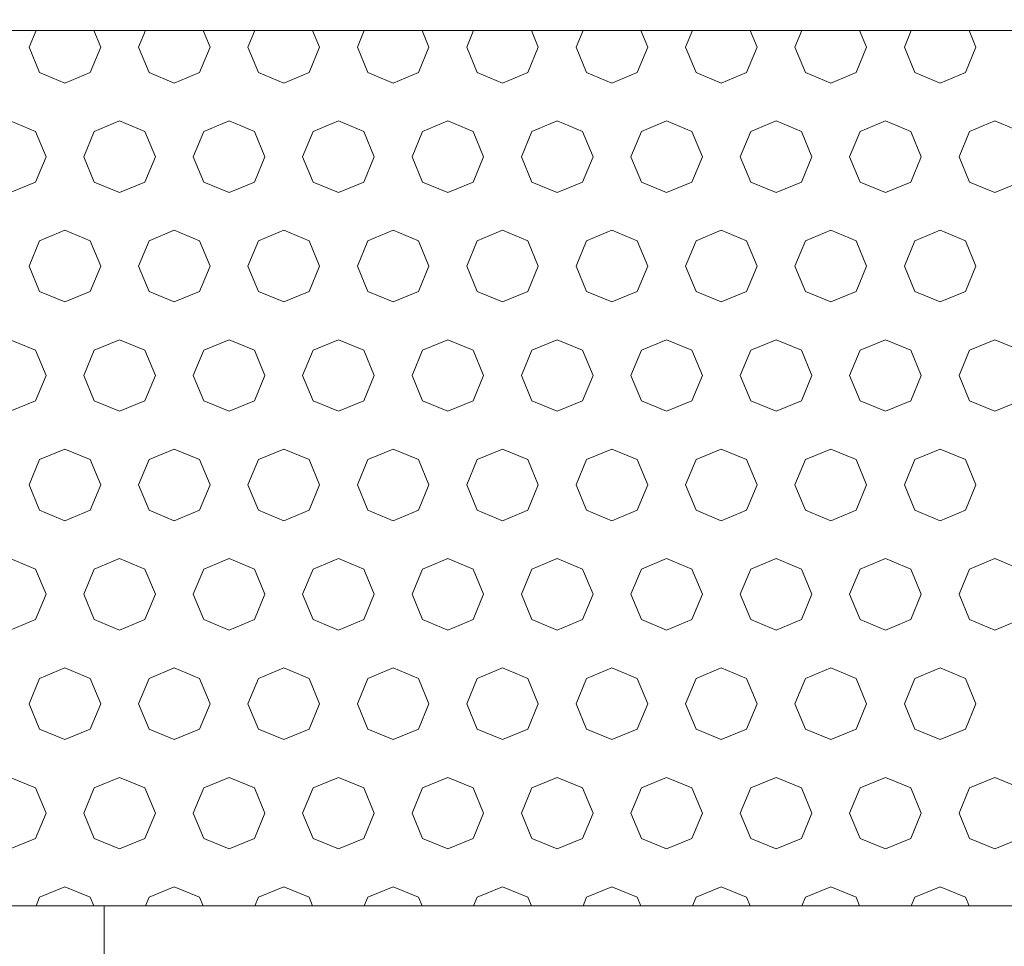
# Model space of a CAD drawing. Header units: millimetres. Extents: x 52659 to 1698020, y -10054 to 104697.
# Tile 36 of 256: x 151614 to 152064, y 13980 to 14403. Entities that reach past the tile are written whole.
import ezdxf

# ---------------------------------------------------------------- set-up
doc = ezdxf.new("R2010")
doc.units = ezdxf.units.MM
doc.header["$MEASUREMENT"] = 0
for name, color, linetype in [('02-04 BRISES SOLEIL FONCEES', 7, 'Continuous'), ('05-02 Cotation 200ème 100ème.Cotations', 7, 'Continuous'), ('Fenêtres ARCHICAD', 7, 'Continuous')]:
    doc.layers.add(name, color=color, linetype=linetype)
doc.styles.add('STYLE_GENERE_3', font='ARIALN.TTF')
doc.dimstyles.new('STYLE_GENERE__1', dxfattribs={"dimtxt": 200, "dimasz": 95, "dimexe": 0.18, "dimexo": 100, "dimgap": 0, "dimtad": 0, "dimlfac": 0.001, "dimzin": 0, "dimdsep": 46, "dimtxsty": 'STYLE_GENERE_3', "dimblk": 'ARROWHEAD_6', "dimblk1": 'ARROWHEAD_6', "dimblk2": 'ARROWHEAD_6', "dimcen": 0.09, "dimclrd": 7, "dimclre": 7, "dimclrt": 7, "dimazin": 0, "dimtfac": 1, "dimtdec": 4, "dimtmove": 2, "dimatfit": 3, "dimfxl": 1, "dimtolj": 1, "dimtzin": 0, "dimarcsym": 0})
doc.dimstyles.new('STYLE_GENERE__2', dxfattribs={"dimtxt": 200, "dimasz": 95, "dimexe": 0.18, "dimexo": 100, "dimgap": 0, "dimtad": 0, "dimlfac": 0.001, "dimzin": 0, "dimdsep": 46, "dimtxsty": 'STYLE_GENERE_3', "dimblk": 'ARROWHEAD_6', "dimblk1": 'ARROWHEAD_6', "dimblk2": 'ARROWHEAD_6', "dimcen": 0.09, "dimclrd": 7, "dimclre": 7, "dimclrt": 7, "dimazin": 0, "dimtfac": 1, "dimtdec": 4, "dimtmove": 0, "dimatfit": 3, "dimfxl": 1, "dimtolj": 1, "dimtzin": 0, "dimarcsym": 0})

# ---------------------------------------------------------------- blocks, each defined once
blk = doc.blocks.new('Élément de coupe_232_1', base_point=(131932.67, 5158.07))
at = {"layer": 'Fenêtres ARCHICAD', "color": 7, "linetype": 'Continuous', "lineweight": 5}
blk.add_line((151652.7, 13268.07), (151652.7, 13998.03), dxfattribs=at)
blk = doc.blocks.new('*X308', base_point=(131932.67, 5158.07))
at = {"layer": '02-04 BRISES SOLEIL FONCEES', "color": 7, "linetype": 'Continuous', "lineweight": 5}
for p, q in [((151621.61, 14398.07), (151618.46, 14390.46)), ((151651.17, 14390.46), (151648.01, 14398.07)), ((151671.61, 14398.07), (151668.46, 14390.46)), ((151701.17, 14390.46), (151698.01, 14398.07)), ((151721.61, 14398.07), (151718.46, 14390.46)), ((151751.17, 14390.46), (151748.01, 14398.07)), ((151771.61, 14398.07), (151768.46, 14390.46)), ((151801.17, 14390.46), (151798.01, 14398.07)), ((151821.61, 14398.07), (151818.46, 14390.46)), ((151851.17, 14390.46), (151848.01, 14398.07)), ((151871.61, 14398.07), (151868.46, 14390.46)), ((151901.17, 14390.46), (151898.01, 14398.07)), ((151921.61, 14398.07), (151918.46, 14390.46)), ((151951.17, 14390.46), (151948.01, 14398.07)), ((151971.61, 14398.07), (151968.46, 14390.46)), ((152001.17, 14390.46), (151998.01, 14398.07)), ((152021.61, 14398.07), (152018.46, 14390.46)), ((152051.17, 14390.46), (152048.01, 14398.07)), ((151618.46, 14390.46), (151623.25, 14378.89)), ((151646.38, 14378.89), (151651.17, 14390.46)), ((151668.46, 14390.46), (151673.25, 14378.89)), ((151696.38, 14378.89), (151701.17, 14390.46)), ((151718.46, 14390.46), (151723.25, 14378.89)), ((151746.38, 14378.89), (151751.17, 14390.46)), ((151768.46, 14390.46), (151773.25, 14378.89)), ((151796.38, 14378.89), (151801.17, 14390.46)), ((151818.46, 14390.46), (151823.25, 14378.89)), ((151846.38, 14378.89), (151851.17, 14390.46)), ((151868.46, 14390.46), (151873.25, 14378.89)), ((151896.38, 14378.89), (151901.17, 14390.46)), ((151918.46, 14390.46), (151923.25, 14378.89)), ((151946.38, 14378.89), (151951.17, 14390.46)), ((151968.46, 14390.46), (151973.25, 14378.89)), ((151996.38, 14378.89), (152001.17, 14390.46)), ((152018.46, 14390.46), (152023.25, 14378.89)), ((152046.38, 14378.89), (152051.17, 14390.46)), ((151623.25, 14378.89), (151634.81, 14374.1)), ((151634.81, 14374.1), (151646.38, 14378.89)), ((151673.25, 14378.89), (151684.81, 14374.1)), ((151684.81, 14374.1), (151696.38, 14378.89)), ((151723.25, 14378.89), (151734.81, 14374.1)), ((151734.81, 14374.1), (151746.38, 14378.89)), ((151773.25, 14378.89), (151784.81, 14374.1)), ((151784.81, 14374.1), (151796.38, 14378.89)), ((151823.25, 14378.89), (151834.81, 14374.1)), ((151834.81, 14374.1), (151846.38, 14378.89)), ((151873.25, 14378.89), (151884.81, 14374.1)), ((151884.81, 14374.1), (151896.38, 14378.89)), ((151923.25, 14378.89), (151934.81, 14374.1)), ((151934.81, 14374.1), (151946.38, 14378.89)), ((151973.25, 14378.89), (151984.81, 14374.1)), ((151984.81, 14374.1), (151996.38, 14378.89)), ((152023.25, 14378.89), (152034.81, 14374.1)), ((152034.81, 14374.1), (152046.38, 14378.89)), ((151621.38, 14352.02), (151609.81, 14356.81)), ((151659.81, 14356.81), (151648.25, 14352.02)), ((151671.38, 14352.02), (151659.81, 14356.81)), ((151709.81, 14356.81), (151698.25, 14352.02)), ((151721.38, 14352.02), (151709.81, 14356.81)), ((151759.81, 14356.81), (151748.25, 14352.02)), ((151771.38, 14352.02), (151759.81, 14356.81)), ((151809.81, 14356.81), (151798.25, 14352.02)), ((151821.38, 14352.02), (151809.81, 14356.81)), ((151859.81, 14356.81), (151848.25, 14352.02)), ((151871.38, 14352.02), (151859.81, 14356.81)), ((151909.81, 14356.81), (151898.25, 14352.02)), ((151921.38, 14352.02), (151909.81, 14356.81)), ((151959.81, 14356.81), (151948.25, 14352.02)), ((151971.38, 14352.02), (151959.81, 14356.81)), ((152009.81, 14356.81), (151998.25, 14352.02)), ((152021.38, 14352.02), (152009.81, 14356.81)), ((152059.81, 14356.81), (152048.25, 14352.02)), ((152071.38, 14352.02), (152059.81, 14356.81)), ((151626.17, 14340.46), (151621.38, 14352.02)), ((151648.25, 14352.02), (151643.46, 14340.46)), ((151676.17, 14340.46), (151671.38, 14352.02)), ((151698.25, 14352.02), (151693.46, 14340.46)), ((151726.17, 14340.46), (151721.38, 14352.02)), ((151748.25, 14352.02), (151743.46, 14340.46)), ((151776.17, 14340.46), (151771.38, 14352.02)), ((151798.25, 14352.02), (151793.46, 14340.46)), ((151826.17, 14340.46), (151821.38, 14352.02)), ((151848.25, 14352.02), (151843.46, 14340.46)), ((151876.17, 14340.46), (151871.38, 14352.02)), ((151898.25, 14352.02), (151893.46, 14340.46)), ((151926.17, 14340.46), (151921.38, 14352.02)), ((151948.25, 14352.02), (151943.46, 14340.46)), ((151976.17, 14340.46), (151971.38, 14352.02)), ((151998.25, 14352.02), (151993.46, 14340.46)), ((152026.17, 14340.46), (152021.38, 14352.02)), ((152048.25, 14352.02), (152043.46, 14340.46)), ((151621.38, 14328.89), (151626.17, 14340.46)), ((151643.46, 14340.46), (151648.25, 14328.89)), ((151671.38, 14328.89), (151676.17, 14340.46)), ((151693.46, 14340.46), (151698.25, 14328.89)), ((151721.38, 14328.89), (151726.17, 14340.46)), ((151743.46, 14340.46), (151748.25, 14328.89)), ((151771.38, 14328.89), (151776.17, 14340.46)), ((151793.46, 14340.46), (151798.25, 14328.89)), ((151821.38, 14328.89), (151826.17, 14340.46)), ((151843.46, 14340.46), (151848.25, 14328.89)), ((151871.38, 14328.89), (151876.17, 14340.46)), ((151893.46, 14340.46), (151898.25, 14328.89)), ((151921.38, 14328.89), (151926.17, 14340.46)), ((151943.46, 14340.46), (151948.25, 14328.89)), ((151971.38, 14328.89), (151976.17, 14340.46)), ((151993.46, 14340.46), (151998.25, 14328.89)), ((152021.38, 14328.89), (152026.17, 14340.46)), ((152043.46, 14340.46), (152048.25, 14328.89)), ((151609.81, 14324.1), (151621.38, 14328.89)), ((151648.25, 14328.89), (151659.81, 14324.1)), ((151659.81, 14324.1), (151671.38, 14328.89)), ((151698.25, 14328.89), (151709.81, 14324.1)), ((151709.81, 14324.1), (151721.38, 14328.89)), ((151748.25, 14328.89), (151759.81, 14324.1)), ((151759.81, 14324.1), (151771.38, 14328.89)), ((151798.25, 14328.89), (151809.81, 14324.1)), ((151809.81, 14324.1), (151821.38, 14328.89)), ((151848.25, 14328.89), (151859.81, 14324.1)), ((151859.81, 14324.1), (151871.38, 14328.89)), ((151898.25, 14328.89), (151909.81, 14324.1)), ((151909.81, 14324.1), (151921.38, 14328.89)), ((151948.25, 14328.89), (151959.81, 14324.1)), ((151959.81, 14324.1), (151971.38, 14328.89)), ((151998.25, 14328.89), (152009.81, 14324.1)), ((152009.81, 14324.1), (152021.38, 14328.89)), ((152048.25, 14328.89), (152059.81, 14324.1)), ((152059.81, 14324.1), (152071.38, 14328.89)), ((151634.81, 14306.81), (151623.25, 14302.02)), ((151646.38, 14302.02), (151634.81, 14306.81)), ((151684.81, 14306.81), (151673.25, 14302.02)), ((151696.38, 14302.02), (151684.81, 14306.81)), ((151734.81, 14306.81), (151723.25, 14302.02)), ((151746.38, 14302.02), (151734.81, 14306.81)), ((151784.81, 14306.81), (151773.25, 14302.02)), ((151796.38, 14302.02), (151784.81, 14306.81)), ((151834.81, 14306.81), (151823.25, 14302.02)), ((151846.38, 14302.02), (151834.81, 14306.81)), ((151884.81, 14306.81), (151873.25, 14302.02)), ((151896.38, 14302.02), (151884.81, 14306.81)), ((151934.81, 14306.81), (151923.25, 14302.02)), ((151946.38, 14302.02), (151934.81, 14306.81)), ((151984.81, 14306.81), (151973.25, 14302.02)), ((151996.38, 14302.02), (151984.81, 14306.81)), ((152034.81, 14306.81), (152023.25, 14302.02)), ((152046.38, 14302.02), (152034.81, 14306.81)), ((151623.25, 14302.02), (151618.46, 14290.46)), ((151651.17, 14290.46), (151646.38, 14302.02)), ((151673.25, 14302.02), (151668.46, 14290.46)), ((151701.17, 14290.46), (151696.38, 14302.02)), ((151723.25, 14302.02), (151718.46, 14290.46)), ((151751.17, 14290.46), (151746.38, 14302.02)), ((151773.25, 14302.02), (151768.46, 14290.46)), ((151801.17, 14290.46), (151796.38, 14302.02)), ((151823.25, 14302.02), (151818.46, 14290.46)), ((151851.17, 14290.46), (151846.38, 14302.02)), ((151873.25, 14302.02), (151868.46, 14290.46)), ((151901.17, 14290.46), (151896.38, 14302.02)), ((151923.25, 14302.02), (151918.46, 14290.46)), ((151951.17, 14290.46), (151946.38, 14302.02)), ((151973.25, 14302.02), (151968.46, 14290.46)), ((152001.17, 14290.46), (151996.38, 14302.02)), ((152023.25, 14302.02), (152018.46, 14290.46)), ((152051.17, 14290.46), (152046.38, 14302.02)), ((151618.46, 14290.46), (151623.25, 14278.89)), ((151646.38, 14278.89), (151651.17, 14290.46)), ((151668.46, 14290.46), (151673.25, 14278.89)), ((151696.38, 14278.89), (151701.17, 14290.46)), ((151718.46, 14290.46), (151723.25, 14278.89)), ((151746.38, 14278.89), (151751.17, 14290.46)), ((151768.46, 14290.46), (151773.25, 14278.89)), ((151796.38, 14278.89), (151801.17, 14290.46)), ((151818.46, 14290.46), (151823.25, 14278.89)), ((151846.38, 14278.89), (151851.17, 14290.46)), ((151868.46, 14290.46), (151873.25, 14278.89)), ((151896.38, 14278.89), (151901.17, 14290.46)), ((151918.46, 14290.46), (151923.25, 14278.89)), ((151946.38, 14278.89), (151951.17, 14290.46)), ((151968.46, 14290.46), (151973.25, 14278.89)), ((151996.38, 14278.89), (152001.17, 14290.46)), ((152018.46, 14290.46), (152023.25, 14278.89)), ((152046.38, 14278.89), (152051.17, 14290.46)), ((151623.25, 14278.89), (151634.81, 14274.1)), ((151634.81, 14274.1), (151646.38, 14278.89)), ((151673.25, 14278.89), (151684.81, 14274.1)), ((151684.81, 14274.1), (151696.38, 14278.89)), ((151723.25, 14278.89), (151734.81, 14274.1)), ((151734.81, 14274.1), (151746.38, 14278.89)), ((151773.25, 14278.89), (151784.81, 14274.1)), ((151784.81, 14274.1), (151796.38, 14278.89)), ((151823.25, 14278.89), (151834.81, 14274.1)), ((151834.81, 14274.1), (151846.38, 14278.89)), ((151873.25, 14278.89), (151884.81, 14274.1)), ((151884.81, 14274.1), (151896.38, 14278.89)), ((151923.25, 14278.89), (151934.81, 14274.1)), ((151934.81, 14274.1), (151946.38, 14278.89)), ((151973.25, 14278.89), (151984.81, 14274.1)), ((151984.81, 14274.1), (151996.38, 14278.89)), ((152023.25, 14278.89), (152034.81, 14274.1)), ((152034.81, 14274.1), (152046.38, 14278.89)), ((151621.38, 14252.02), (151609.81, 14256.81)), ((151659.81, 14256.81), (151648.25, 14252.02)), ((151671.38, 14252.02), (151659.81, 14256.81)), ((151709.81, 14256.81), (151698.25, 14252.02)), ((151721.38, 14252.02), (151709.81, 14256.81)), ((151759.81, 14256.81), (151748.25, 14252.02)), ((151771.38, 14252.02), (151759.81, 14256.81)), ((151809.81, 14256.81), (151798.25, 14252.02)), ((151821.38, 14252.02), (151809.81, 14256.81)), ((151859.81, 14256.81), (151848.25, 14252.02)), ((151871.38, 14252.02), (151859.81, 14256.81)), ((151909.81, 14256.81), (151898.25, 14252.02)), ((151921.38, 14252.02), (151909.81, 14256.81)), ((151959.81, 14256.81), (151948.25, 14252.02)), ((151971.38, 14252.02), (151959.81, 14256.81)), ((152009.81, 14256.81), (151998.25, 14252.02)), ((152021.38, 14252.02), (152009.81, 14256.81)), ((152059.81, 14256.81), (152048.25, 14252.02)), ((152071.38, 14252.02), (152059.81, 14256.81)), ((151626.17, 14240.46), (151621.38, 14252.02)), ((151648.25, 14252.02), (151643.46, 14240.46)), ((151676.17, 14240.46), (151671.38, 14252.02)), ((151698.25, 14252.02), (151693.46, 14240.46)), ((151726.17, 14240.46), (151721.38, 14252.02)), ((151748.25, 14252.02), (151743.46, 14240.46)), ((151776.17, 14240.46), (151771.38, 14252.02)), ((151798.25, 14252.02), (151793.46, 14240.46)), ((151826.17, 14240.46), (151821.38, 14252.02)), ((151848.25, 14252.02), (151843.46, 14240.46)), ((151876.17, 14240.46), (151871.38, 14252.02)), ((151898.25, 14252.02), (151893.46, 14240.46)), ((151926.17, 14240.46), (151921.38, 14252.02)), ((151948.25, 14252.02), (151943.46, 14240.46)), ((151976.17, 14240.46), (151971.38, 14252.02)), ((151998.25, 14252.02), (151993.46, 14240.46)), ((152026.17, 14240.46), (152021.38, 14252.02)), ((152048.25, 14252.02), (152043.46, 14240.46)), ((151621.38, 14228.89), (151626.17, 14240.46)), ((151643.46, 14240.46), (151648.25, 14228.89)), ((151671.38, 14228.89), (151676.17, 14240.46)), ((151693.46, 14240.46), (151698.25, 14228.89)), ((151721.38, 14228.89), (151726.17, 14240.46)), ((151743.46, 14240.46), (151748.25, 14228.89)), ((151771.38, 14228.89), (151776.17, 14240.46)), ((151793.46, 14240.46), (151798.25, 14228.89)), ((151821.38, 14228.89), (151826.17, 14240.46)), ((151843.46, 14240.46), (151848.25, 14228.89)), ((151871.38, 14228.89), (151876.17, 14240.46)), ((151893.46, 14240.46), (151898.25, 14228.89)), ((151921.38, 14228.89), (151926.17, 14240.46)), ((151943.46, 14240.46), (151948.25, 14228.89)), ((151971.38, 14228.89), (151976.17, 14240.46)), ((151993.46, 14240.46), (151998.25, 14228.89)), ((152021.38, 14228.89), (152026.17, 14240.46)), ((152043.46, 14240.46), (152048.25, 14228.89)), ((151609.81, 14224.1), (151621.38, 14228.89)), ((151648.25, 14228.89), (151659.81, 14224.1)), ((151659.81, 14224.1), (151671.38, 14228.89)), ((151698.25, 14228.89), (151709.81, 14224.1)), ((151709.81, 14224.1), (151721.38, 14228.89)), ((151748.25, 14228.89), (151759.81, 14224.1)), ((151759.81, 14224.1), (151771.38, 14228.89)), ((151798.25, 14228.89), (151809.81, 14224.1)), ((151809.81, 14224.1), (151821.38, 14228.89)), ((151848.25, 14228.89), (151859.81, 14224.1)), ((151859.81, 14224.1), (151871.38, 14228.89)), ((151898.25, 14228.89), (151909.81, 14224.1)), ((151909.81, 14224.1), (151921.38, 14228.89)), ((151948.25, 14228.89), (151959.81, 14224.1)), ((151959.81, 14224.1), (151971.38, 14228.89)), ((151998.25, 14228.89), (152009.81, 14224.1)), ((152009.81, 14224.1), (152021.38, 14228.89)), ((152048.25, 14228.89), (152059.81, 14224.1)), ((152059.81, 14224.1), (152071.38, 14228.89)), ((151634.81, 14206.81), (151623.25, 14202.02)), ((151646.38, 14202.02), (151634.81, 14206.81)), ((151684.81, 14206.81), (151673.25, 14202.02)), ((151696.38, 14202.02), (151684.81, 14206.81)), ((151734.81, 14206.81), (151723.25, 14202.02)), ((151746.38, 14202.02), (151734.81, 14206.81)), ((151784.81, 14206.81), (151773.25, 14202.02)), ((151796.38, 14202.02), (151784.81, 14206.81)), ((151834.81, 14206.81), (151823.25, 14202.02)), ((151846.38, 14202.02), (151834.81, 14206.81)), ((151884.81, 14206.81), (151873.25, 14202.02)), ((151896.38, 14202.02), (151884.81, 14206.81)), ((151934.81, 14206.81), (151923.25, 14202.02)), ((151946.38, 14202.02), (151934.81, 14206.81)), ((151984.81, 14206.81), (151973.25, 14202.02)), ((151996.38, 14202.02), (151984.81, 14206.81)), ((152034.81, 14206.81), (152023.25, 14202.02)), ((152046.38, 14202.02), (152034.81, 14206.81)), ((151623.25, 14202.02), (151618.46, 14190.46)), ((151651.17, 14190.46), (151646.38, 14202.02)), ((151673.25, 14202.02), (151668.46, 14190.46)), ((151701.17, 14190.46), (151696.38, 14202.02)), ((151723.25, 14202.02), (151718.46, 14190.46)), ((151751.17, 14190.46), (151746.38, 14202.02)), ((151773.25, 14202.02), (151768.46, 14190.46)), ((151801.17, 14190.46), (151796.38, 14202.02)), ((151823.25, 14202.02), (151818.46, 14190.46)), ((151851.17, 14190.46), (151846.38, 14202.02)), ((151873.25, 14202.02), (151868.46, 14190.46)), ((151901.17, 14190.46), (151896.38, 14202.02)), ((151923.25, 14202.02), (151918.46, 14190.46)), ((151951.17, 14190.46), (151946.38, 14202.02)), ((151973.25, 14202.02), (151968.46, 14190.46)), ((152001.17, 14190.46), (151996.38, 14202.02)), ((152023.25, 14202.02), (152018.46, 14190.46)), ((152051.17, 14190.46), (152046.38, 14202.02)), ((151618.46, 14190.46), (151623.25, 14178.89)), ((151646.38, 14178.89), (151651.17, 14190.46)), ((151668.46, 14190.46), (151673.25, 14178.89)), ((151696.38, 14178.89), (151701.17, 14190.46)), ((151718.46, 14190.46), (151723.25, 14178.89)), ((151746.38, 14178.89), (151751.17, 14190.46)), ((151768.46, 14190.46), (151773.25, 14178.89)), ((151796.38, 14178.89), (151801.17, 14190.46)), ((151818.46, 14190.46), (151823.25, 14178.89)), ((151846.38, 14178.89), (151851.17, 14190.46)), ((151868.46, 14190.46), (151873.25, 14178.89)), ((151896.38, 14178.89), (151901.17, 14190.46)), ((151918.46, 14190.46), (151923.25, 14178.89)), ((151946.38, 14178.89), (151951.17, 14190.46)), ((151968.46, 14190.46), (151973.25, 14178.89)), ((151996.38, 14178.89), (152001.17, 14190.46)), ((152018.46, 14190.46), (152023.25, 14178.89)), ((152046.38, 14178.89), (152051.17, 14190.46)), ((151623.25, 14178.89), (151634.81, 14174.1)), ((151634.81, 14174.1), (151646.38, 14178.89)), ((151673.25, 14178.89), (151684.81, 14174.1)), ((151684.81, 14174.1), (151696.38, 14178.89)), ((151723.25, 14178.89), (151734.81, 14174.1)), ((151734.81, 14174.1), (151746.38, 14178.89)), ((151773.25, 14178.89), (151784.81, 14174.1)), ((151784.81, 14174.1), (151796.38, 14178.89)), ((151823.25, 14178.89), (151834.81, 14174.1)), ((151834.81, 14174.1), (151846.38, 14178.89)), ((151873.25, 14178.89), (151884.81, 14174.1)), ((151884.81, 14174.1), (151896.38, 14178.89)), ((151923.25, 14178.89), (151934.81, 14174.1)), ((151934.81, 14174.1), (151946.38, 14178.89)), ((151973.25, 14178.89), (151984.81, 14174.1)), ((151984.81, 14174.1), (151996.38, 14178.89)), ((152023.25, 14178.89), (152034.81, 14174.1)), ((152034.81, 14174.1), (152046.38, 14178.89)), ((151621.38, 14152.02), (151609.81, 14156.81)), ((151659.81, 14156.81), (151648.25, 14152.02)), ((151671.38, 14152.02), (151659.81, 14156.81)), ((151709.81, 14156.81), (151698.25, 14152.02)), ((151721.38, 14152.02), (151709.81, 14156.81)), ((151759.81, 14156.81), (151748.25, 14152.02)), ((151771.38, 14152.02), (151759.81, 14156.81)), ((151809.81, 14156.81), (151798.25, 14152.02)), ((151821.38, 14152.02), (151809.81, 14156.81)), ((151859.81, 14156.81), (151848.25, 14152.02)), ((151871.38, 14152.02), (151859.81, 14156.81)), ((151909.81, 14156.81), (151898.25, 14152.02)), ((151921.38, 14152.02), (151909.81, 14156.81)), ((151959.81, 14156.81), (151948.25, 14152.02)), ((151971.38, 14152.02), (151959.81, 14156.81)), ((152009.81, 14156.81), (151998.25, 14152.02)), ((152021.38, 14152.02), (152009.81, 14156.81)), ((152059.81, 14156.81), (152048.25, 14152.02)), ((152071.38, 14152.02), (152059.81, 14156.81)), ((151626.17, 14140.46), (151621.38, 14152.02)), ((151648.25, 14152.02), (151643.46, 14140.46)), ((151676.17, 14140.46), (151671.38, 14152.02)), ((151698.25, 14152.02), (151693.46, 14140.46)), ((151726.17, 14140.46), (151721.38, 14152.02)), ((151748.25, 14152.02), (151743.46, 14140.46)), ((151776.17, 14140.46), (151771.38, 14152.02)), ((151798.25, 14152.02), (151793.46, 14140.46)), ((151826.17, 14140.46), (151821.38, 14152.02)), ((151848.25, 14152.02), (151843.46, 14140.46)), ((151876.17, 14140.46), (151871.38, 14152.02)), ((151898.25, 14152.02), (151893.46, 14140.46)), ((151926.17, 14140.46), (151921.38, 14152.02)), ((151948.25, 14152.02), (151943.46, 14140.46)), ((151976.17, 14140.46), (151971.38, 14152.02)), ((151998.25, 14152.02), (151993.46, 14140.46)), ((152026.17, 14140.46), (152021.38, 14152.02)), ((152048.25, 14152.02), (152043.46, 14140.46)), ((151621.38, 14128.89), (151626.17, 14140.46)), ((151643.46, 14140.46), (151648.25, 14128.89)), ((151671.38, 14128.89), (151676.17, 14140.46)), ((151693.46, 14140.46), (151698.25, 14128.89)), ((151721.38, 14128.89), (151726.17, 14140.46)), ((151743.46, 14140.46), (151748.25, 14128.89)), ((151771.38, 14128.89), (151776.17, 14140.46)), ((151793.46, 14140.46), (151798.25, 14128.89)), ((151821.38, 14128.89), (151826.17, 14140.46)), ((151843.46, 14140.46), (151848.25, 14128.89)), ((151871.38, 14128.89), (151876.17, 14140.46)), ((151893.46, 14140.46), (151898.25, 14128.89)), ((151921.38, 14128.89), (151926.17, 14140.46)), ((151943.46, 14140.46), (151948.25, 14128.89)), ((151971.38, 14128.89), (151976.17, 14140.46)), ((151993.46, 14140.46), (151998.25, 14128.89)), ((152021.38, 14128.89), (152026.17, 14140.46)), ((152043.46, 14140.46), (152048.25, 14128.89)), ((151609.81, 14124.1), (151621.38, 14128.89)), ((151648.25, 14128.89), (151659.81, 14124.1)), ((151659.81, 14124.1), (151671.38, 14128.89)), ((151698.25, 14128.89), (151709.81, 14124.1)), ((151709.81, 14124.1), (151721.38, 14128.89)), ((151748.25, 14128.89), (151759.81, 14124.1)), ((151759.81, 14124.1), (151771.38, 14128.89)), ((151798.25, 14128.89), (151809.81, 14124.1)), ((151809.81, 14124.1), (151821.38, 14128.89)), ((151848.25, 14128.89), (151859.81, 14124.1)), ((151859.81, 14124.1), (151871.38, 14128.89)), ((151898.25, 14128.89), (151909.81, 14124.1)), ((151909.81, 14124.1), (151921.38, 14128.89)), ((151948.25, 14128.89), (151959.81, 14124.1)), ((151959.81, 14124.1), (151971.38, 14128.89)), ((151998.25, 14128.89), (152009.81, 14124.1)), ((152009.81, 14124.1), (152021.38, 14128.89)), ((152048.25, 14128.89), (152059.81, 14124.1)), ((152059.81, 14124.1), (152071.38, 14128.89)), ((151634.81, 14106.81), (151623.25, 14102.02)), ((151646.38, 14102.02), (151634.81, 14106.81)), ((151684.81, 14106.81), (151673.25, 14102.02)), ((151696.38, 14102.02), (151684.81, 14106.81)), ((151734.81, 14106.81), (151723.25, 14102.02)), ((151746.38, 14102.02), (151734.81, 14106.81)), ((151784.81, 14106.81), (151773.25, 14102.02)), ((151796.38, 14102.02), (151784.81, 14106.81)), ((151834.81, 14106.81), (151823.25, 14102.02)), ((151846.38, 14102.02), (151834.81, 14106.81)), ((151884.81, 14106.81), (151873.25, 14102.02)), ((151896.38, 14102.02), (151884.81, 14106.81)), ((151934.81, 14106.81), (151923.25, 14102.02)), ((151946.38, 14102.02), (151934.81, 14106.81)), ((151984.81, 14106.81), (151973.25, 14102.02)), ((151996.38, 14102.02), (151984.81, 14106.81)), ((152034.81, 14106.81), (152023.25, 14102.02)), ((152046.38, 14102.02), (152034.81, 14106.81)), ((151623.25, 14102.02), (151618.46, 14090.46)), ((151651.17, 14090.46), (151646.38, 14102.02)), ((151673.25, 14102.02), (151668.46, 14090.46)), ((151701.17, 14090.46), (151696.38, 14102.02)), ((151723.25, 14102.02), (151718.46, 14090.46)), ((151751.17, 14090.46), (151746.38, 14102.02)), ((151773.25, 14102.02), (151768.46, 14090.46)), ((151801.17, 14090.46), (151796.38, 14102.02)), ((151823.25, 14102.02), (151818.46, 14090.46)), ((151851.17, 14090.46), (151846.38, 14102.02)), ((151873.25, 14102.02), (151868.46, 14090.46)), ((151901.17, 14090.46), (151896.38, 14102.02)), ((151923.25, 14102.02), (151918.46, 14090.46)), ((151951.17, 14090.46), (151946.38, 14102.02)), ((151973.25, 14102.02), (151968.46, 14090.46)), ((152001.17, 14090.46), (151996.38, 14102.02)), ((152023.25, 14102.02), (152018.46, 14090.46)), ((152051.17, 14090.46), (152046.38, 14102.02)), ((151618.46, 14090.46), (151623.25, 14078.89)), ((151646.38, 14078.89), (151651.17, 14090.46)), ((151668.46, 14090.46), (151673.25, 14078.89)), ((151696.38, 14078.89), (151701.17, 14090.46)), ((151718.46, 14090.46), (151723.25, 14078.89)), ((151746.38, 14078.89), (151751.17, 14090.46)), ((151768.46, 14090.46), (151773.25, 14078.89)), ((151796.38, 14078.89), (151801.17, 14090.46)), ((151818.46, 14090.46), (151823.25, 14078.89)), ((151846.38, 14078.89), (151851.17, 14090.46)), ((151868.46, 14090.46), (151873.25, 14078.89)), ((151896.38, 14078.89), (151901.17, 14090.46)), ((151918.46, 14090.46), (151923.25, 14078.89)), ((151946.38, 14078.89), (151951.17, 14090.46)), ((151968.46, 14090.46), (151973.25, 14078.89)), ((151996.38, 14078.89), (152001.17, 14090.46)), ((152018.46, 14090.46), (152023.25, 14078.89)), ((152046.38, 14078.89), (152051.17, 14090.46)), ((151623.25, 14078.89), (151634.81, 14074.1)), ((151634.81, 14074.1), (151646.38, 14078.89)), ((151673.25, 14078.89), (151684.81, 14074.1)), ((151684.81, 14074.1), (151696.38, 14078.89)), ((151723.25, 14078.89), (151734.81, 14074.1)), ((151734.81, 14074.1), (151746.38, 14078.89)), ((151773.25, 14078.89), (151784.81, 14074.1)), ((151784.81, 14074.1), (151796.38, 14078.89)), ((151823.25, 14078.89), (151834.81, 14074.1)), ((151834.81, 14074.1), (151846.38, 14078.89)), ((151873.25, 14078.89), (151884.81, 14074.1)), ((151884.81, 14074.1), (151896.38, 14078.89)), ((151923.25, 14078.89), (151934.81, 14074.1)), ((151934.81, 14074.1), (151946.38, 14078.89)), ((151973.25, 14078.89), (151984.81, 14074.1)), ((151984.81, 14074.1), (151996.38, 14078.89)), ((152023.25, 14078.89), (152034.81, 14074.1)), ((152034.81, 14074.1), (152046.38, 14078.89)), ((151621.38, 14052.02), (151609.81, 14056.81)), ((151659.81, 14056.81), (151648.25, 14052.02)), ((151671.38, 14052.02), (151659.81, 14056.81)), ((151709.81, 14056.81), (151698.25, 14052.02)), ((151721.38, 14052.02), (151709.81, 14056.81)), ((151759.81, 14056.81), (151748.25, 14052.02)), ((151771.38, 14052.02), (151759.81, 14056.81)), ((151809.81, 14056.81), (151798.25, 14052.02)), ((151821.38, 14052.02), (151809.81, 14056.81)), ((151859.81, 14056.81), (151848.25, 14052.02)), ((151871.38, 14052.02), (151859.81, 14056.81)), ((151909.81, 14056.81), (151898.25, 14052.02)), ((151921.38, 14052.02), (151909.81, 14056.81)), ((151959.81, 14056.81), (151948.25, 14052.02)), ((151971.38, 14052.02), (151959.81, 14056.81)), ((152009.81, 14056.81), (151998.25, 14052.02)), ((152021.38, 14052.02), (152009.81, 14056.81)), ((152059.81, 14056.81), (152048.25, 14052.02)), ((152071.38, 14052.02), (152059.81, 14056.81)), ((151626.17, 14040.46), (151621.38, 14052.02)), ((151648.25, 14052.02), (151643.46, 14040.46)), ((151676.17, 14040.46), (151671.38, 14052.02)), ((151698.25, 14052.02), (151693.46, 14040.46)), ((151726.17, 14040.46), (151721.38, 14052.02)), ((151748.25, 14052.02), (151743.46, 14040.46)), ((151776.17, 14040.46), (151771.38, 14052.02)), ((151798.25, 14052.02), (151793.46, 14040.46)), ((151826.17, 14040.46), (151821.38, 14052.02)), ((151848.25, 14052.02), (151843.46, 14040.46)), ((151876.17, 14040.46), (151871.38, 14052.02)), ((151898.25, 14052.02), (151893.46, 14040.46)), ((151926.17, 14040.46), (151921.38, 14052.02)), ((151948.25, 14052.02), (151943.46, 14040.46)), ((151976.17, 14040.46), (151971.38, 14052.02)), ((151998.25, 14052.02), (151993.46, 14040.46)), ((152026.17, 14040.46), (152021.38, 14052.02)), ((152048.25, 14052.02), (152043.46, 14040.46)), ((151621.38, 14028.89), (151626.17, 14040.46)), ((151643.46, 14040.46), (151648.25, 14028.89)), ((151671.38, 14028.89), (151676.17, 14040.46)), ((151693.46, 14040.46), (151698.25, 14028.89)), ((151721.38, 14028.89), (151726.17, 14040.46)), ((151743.46, 14040.46), (151748.25, 14028.89)), ((151771.38, 14028.89), (151776.17, 14040.46)), ((151793.46, 14040.46), (151798.25, 14028.89)), ((151821.38, 14028.89), (151826.17, 14040.46)), ((151843.46, 14040.46), (151848.25, 14028.89)), ((151871.38, 14028.89), (151876.17, 14040.46)), ((151893.46, 14040.46), (151898.25, 14028.89)), ((151921.38, 14028.89), (151926.17, 14040.46)), ((151943.46, 14040.46), (151948.25, 14028.89)), ((151971.38, 14028.89), (151976.17, 14040.46)), ((151993.46, 14040.46), (151998.25, 14028.89)), ((152021.38, 14028.89), (152026.17, 14040.46)), ((152043.46, 14040.46), (152048.25, 14028.89)), ((151609.81, 14024.1), (151621.38, 14028.89)), ((151648.25, 14028.89), (151659.81, 14024.1)), ((151659.81, 14024.1), (151671.38, 14028.89)), ((151698.25, 14028.89), (151709.81, 14024.1)), ((151709.81, 14024.1), (151721.38, 14028.89)), ((151748.25, 14028.89), (151759.81, 14024.1)), ((151759.81, 14024.1), (151771.38, 14028.89)), ((151798.25, 14028.89), (151809.81, 14024.1)), ((151809.81, 14024.1), (151821.38, 14028.89)), ((151848.25, 14028.89), (151859.81, 14024.1)), ((151859.81, 14024.1), (151871.38, 14028.89)), ((151898.25, 14028.89), (151909.81, 14024.1)), ((151909.81, 14024.1), (151921.38, 14028.89)), ((151948.25, 14028.89), (151959.81, 14024.1)), ((151959.81, 14024.1), (151971.38, 14028.89)), ((151998.25, 14028.89), (152009.81, 14024.1)), ((152009.81, 14024.1), (152021.38, 14028.89)), ((152048.25, 14028.89), (152059.81, 14024.1)), ((152059.81, 14024.1), (152071.38, 14028.89)), ((151634.81, 14006.81), (151623.25, 14002.02)), ((151646.38, 14002.02), (151634.81, 14006.81)), ((151684.81, 14006.81), (151673.25, 14002.02)), ((151696.38, 14002.02), (151684.81, 14006.81)), ((151734.81, 14006.81), (151723.25, 14002.02)), ((151746.38, 14002.02), (151734.81, 14006.81)), ((151784.81, 14006.81), (151773.25, 14002.02)), ((151796.38, 14002.02), (151784.81, 14006.81)), ((151834.81, 14006.81), (151823.25, 14002.02)), ((151846.38, 14002.02), (151834.81, 14006.81)), ((151884.81, 14006.81), (151873.25, 14002.02)), ((151896.38, 14002.02), (151884.81, 14006.81)), ((151934.81, 14006.81), (151923.25, 14002.02)), ((151946.38, 14002.02), (151934.81, 14006.81)), ((151984.81, 14006.81), (151973.25, 14002.02)), ((151996.38, 14002.02), (151984.81, 14006.81)), ((152034.81, 14006.81), (152023.25, 14002.02)), ((152046.38, 14002.02), (152034.81, 14006.81)), ((151623.25, 14002.02), (151621.6, 13998.03)), ((151648.03, 13998.03), (151646.38, 14002.02)), ((151673.25, 14002.02), (151671.6, 13998.03)), ((151698.03, 13998.03), (151696.38, 14002.02)), ((151723.25, 14002.02), (151721.6, 13998.03)), ((151748.03, 13998.03), (151746.38, 14002.02)), ((151773.25, 14002.02), (151771.6, 13998.03)), ((151798.03, 13998.03), (151796.38, 14002.02)), ((151823.25, 14002.02), (151821.6, 13998.03)), ((151848.03, 13998.03), (151846.38, 14002.02)), ((151873.25, 14002.02), (151871.6, 13998.03)), ((151898.03, 13998.03), (151896.38, 14002.02)), ((151923.25, 14002.02), (151921.6, 13998.03)), ((151948.03, 13998.03), (151946.38, 14002.02)), ((151973.25, 14002.02), (151971.6, 13998.03)), ((151998.03, 13998.03), (151996.38, 14002.02)), ((152023.25, 14002.02), (152021.6, 13998.03)), ((152048.03, 13998.03), (152046.38, 14002.02))]:
    blk.add_line(p, q, dxfattribs=at)
blk = doc.blocks.new('Élément de coupe_303_1', base_point=(131932.67, 5158.07))
at = {"layer": '02-04 BRISES SOLEIL FONCEES', "color": 7, "linetype": 'Continuous', "lineweight": 9}
for p, q in [((152500.57, 14398.07), (150742.7, 14398.07)), ((150742.7, 13998.03), (152500.57, 13998.03))]:
    blk.add_line(p, q, dxfattribs=at)
at = {"layer": '02-04 BRISES SOLEIL FONCEES', "lineweight": 0}
blk.add_blockref('*X308', (131932.67, 5158.07), dxfattribs=at)
blk = doc.blocks.new('*D764', base_point=(131932.67, 5158.07))
at = {"layer": '05-02 Cotation 200ème 100ème.Cotations', "color": 7, "linetype": 'Continuous', "lineweight": 25, "transparency": 16777216}
for p, q in [((135853.9, 14458.07), (135953.9, 14358.07)), ((135853.9, 11412.6), (135953.9, 11312.6))]:
    blk.add_line(p, q, dxfattribs=at)
at = {"layer": '05-02 Cotation 200ème 100ème.Cotations', "color": 7, "linetype": 'Continuous', "lineweight": 13, "transparency": 16777216}
for p, q in [((135997.65, 14408.07), (135810.15, 14408.07)), ((135903.9, 13134.21), (135903.9, 14408.07)), ((135903.9, 11362.6), (135903.9, 12636.46)), ((135997.65, 11362.6), (135810.15, 11362.6))]:
    blk.add_line(p, q, dxfattribs=at)
at = {"layer": '05-02 Cotation 200ème 100ème.Cotations', "color": 7, "lineweight": 9, "transparency": 16777216, "char_height": 200, "attachment_point": 7, "rotation": 90, "style": 'STYLE_GENERE_3'}
for s, insert in [('\\A1;0,40', (135861.04, 14381.77)), ('\\A1;3,05', (136003.9, 12661.33))]:
    blk.add_mtext(s, dxfattribs=dict(at, insert=insert))
blk = doc.blocks.new('ARROWHEAD_6')
at = {"color": 0, "linetype": 'Continuous', "lineweight": 0}
for p, q in [((-0.5, -0.5), (0.5, 0.5)), ((0, 0), (-1, 0))]:
    blk.add_line(p, q, dxfattribs=at)
blk = doc.blocks.new('*D765', base_point=(131932.67, 5158.07))
at = {"layer": '05-02 Cotation 200ème 100ème.Cotations', "color": 7, "linetype": 'Continuous', "lineweight": 25, "transparency": 16777216}
for p, q in [((135853.9, 14853.46), (135953.9, 14753.46)), ((135853.9, 14458.07), (135953.9, 14358.07))]:
    blk.add_line(p, q, dxfattribs=at)
at = {"layer": '05-02 Cotation 200ème 100ème.Cotations', "color": 7, "linetype": 'Continuous', "lineweight": 13, "transparency": 16777216}
for p, q in [((135997.65, 14803.46), (135810.15, 14803.46)), ((135903.9, 14408.07), (135903.9, 14803.46)), ((135997.65, 14408.07), (135810.15, 14408.07))]:
    blk.add_line(p, q, dxfattribs=at)

msp = doc.modelspace()

# ---------------------------------------------------------------- block references
at = {"layer": '02-04 BRISES SOLEIL FONCEES', "lineweight": 0}
msp.add_blockref('Élément de coupe_303_1', (131932.668, 5158.072), dxfattribs=at)
at = {"layer": 'Fenêtres ARCHICAD', "lineweight": 0}
msp.add_blockref('Élément de coupe_232_1', (131932.668, 5158.072), dxfattribs=at)

# ---------------------------------------------------------------- dimensions: what is measured, and where the dimension line sits
at = {"layer": '05-02 Cotation 200ème 100ème.Cotations', "color": 7, "linetype": 'Continuous', "lineweight": 13}
for base, p1, p2, dimstyle, picture, middle in [((135903.901, 14408.072), (220897.887, 11362.595), (220602.668, 14408.072), 'STYLE_GENERE__2', '*D764', (135903.901, 12921.098)), ((135903.901, 14803.461), (220602.668, 14408.072), (221102.731, 14803.461), 'STYLE_GENERE__1', '*D765', (135761.044, 14641.53))]:
    dim = msp.add_linear_dim(base=base, p1=p1, p2=p2, angle=90, dimstyle=dimstyle, dxfattribs=at)
    dim.commit()
    dim.dimension.update_dxf_attribs({"geometry": picture, "text_midpoint": middle, "dimtype": 160, "text_rotation": 90})

doc.saveas('drawing.dxf')
